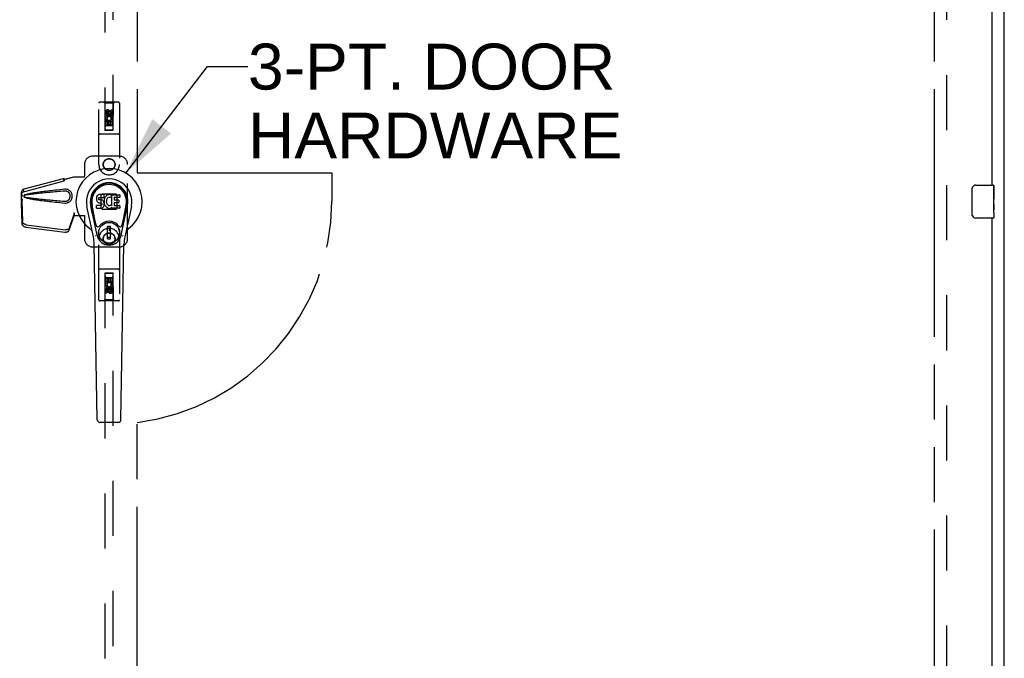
# Model space of a CAD drawing. Header units: inches. Extents: x 0 to 304, y 0 to 196.
# Tile 7 of 19: x 100 to 130, y 87 to 106. Entities that reach past the tile are written whole.
import ezdxf

# ---------------------------------------------------------------- set-up
doc = ezdxf.new("R2010")
doc.units = ezdxf.units.IN
doc.header["$LTSCALE"] = 16.696429
doc.header["$MEASUREMENT"] = 0
doc.linetypes.add('HIDDEN', pattern=[0.2, 0.1, -0.1])
doc.linetypes.add('PHANTOM', pattern=[0.8, 0.45, -0.05, 0.1, -0.05, 0.1, -0.05])
doc.layers.get('0').update_dxf_attribs({"linetype": 'CONTINUOUS'})
for name, color, linetype in [('02___PRT_ALL_AXES', 7, 'CONTINUOUS'), ('AVAILABLE_DOOR_SPACE', 7, 'CONTINUOUS'), ('DEFAULT_2', 8, 'HIDDEN'), ('DIMENSIONS', 7, 'CONTINUOUS')]:
    doc.layers.add(name, color=color, linetype=linetype)
doc.styles.get("Standard").update_dxf_attribs({"font": 'arial.ttf'})
doc.dimstyles.new('DIMSTYLE_3', dxfattribs={"dimtxt": 1.392857, "dimasz": 1.785714, "dimexe": 0.09, "dimexo": 0.07, "dimgap": 0.039, "dimtad": 0, "dimtih": 1, "dimtoh": 1, "dimzin": 4, "dimdsep": 46, "dimtxsty": 'Standard', "dimblk": '_FILLED', "dimblk1": '_FILLED', "dimblk2": '_FILLED', "dimcen": 0.09, "dimazin": 1, "dimtfac": 1, "dimtdec": 3, "dimtofl": 0, "dimtmove": 0, "dimatfit": 3, "dimldrblk": '_FILLED', "dimfxl": 1, "dimtolj": 1, "dimtzin": 4, "dimarcsym": 0})
doc.dimstyles.get("Standard").update_dxf_attribs({"dimtxt": 1.517857, "dimasz": 1.785714, "dimexe": 0.09, "dimexo": 0.07, "dimgap": 0.09, "dimtad": 0, "dimtih": 1, "dimtoh": 1, "dimdec": 3, "dimzin": 4, "dimdsep": 46, "dimtxsty": 'Standard', "dimblk": '_FILLED', "dimblk1": '_FILLED', "dimblk2": '_FILLED', "dimcen": 0.09, "dimadec": 3, "dimazin": 1, "dimtp": 0.001, "dimtm": 0.001, "dimtfac": 1, "dimtdec": 3, "dimtofl": 0, "dimtmove": 0, "dimatfit": 3, "dimldrblk": '_FILLED', "dimfxl": 1, "dimtolj": 1, "dimtzin": 4, "dimarcsym": 0})

# ---------------------------------------------------------------- blocks, each defined once
blk = doc.blocks.new('_FILLED')
at = {"color": 0, "linetype": 'ByBlock'}
blk.add_solid([(0, 0), (-1, 0.2), (-1, -0.2)], dxfattribs=at)
blk = doc.blocks.new('*D16')
at = {"layer": 'DIMENSIONS', "color": 2, "linetype": 'Continuous'}
for p, q in [((98.782, 112.218), (95.686, 112.218)), ((99.907, 112.218), (103.479, 112.218))]:
    blk.add_line(p, q, dxfattribs=at)
at = {"layer": 'DIMENSIONS', "color": 2, "linetype": 'Continuous', "xscale": 1.7857142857, "yscale": 1.7857142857, "zscale": 1.7857142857}
blk.add_blockref('_FILLED', (98.782, 112.218), dxfattribs=at)
at = {"layer": 'DIMENSIONS', "color": 2, "linetype": 'Continuous', "xscale": 1.7857142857, "yscale": 1.7857142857, "zscale": 1.7857142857, "rotation": 180}
blk.add_blockref('_FILLED', (99.907, 112.218), dxfattribs=at)
at = {"layer": 'DIMENSIONS', "color": 2, "linetype": 'Continuous', "insert": (94.99, 112.914), "char_height": 1.3929, "width": 3.78505, "attachment_point": 3, "line_spacing_factor": 0.9}
blk.add_mtext('1.13', dxfattribs=at)

msp = doc.modelspace()

# ---------------------------------------------------------------- linework, layer by layer
at = {"color": 3, "linetype": 'Continuous'}
for p, q in [((130.001, 62.803), (130.001, 134.595)), ((129.626, 126.449), (129.626, 101.199)), ((129.626, 100.199), (129.626, 74.949))]:
    msp.add_line(p, q, dxfattribs=at)
at = {"color": 7, "linetype": 'Continuous'}
for p, q in [((129.131, 101.199), (129.671, 101.199)), ((129.686, 101.184), (129.686, 101.044)), ((102.51, 100.878), (102.496, 100.859)), ((102.518, 100.886), (102.51, 100.878)), ((102.528, 100.893), (102.518, 100.886)), ((102.549, 100.903), (102.528, 100.893)), ((102.573, 100.91), (102.549, 100.903)), ((102.712, 100.91), (102.573, 100.91)), ((102.714, 100.867), (102.712, 100.91)), ((102.79, 100.88), (102.774, 100.864)), ((102.808, 100.893), (102.79, 100.88)), ((102.829, 100.902), (102.808, 100.893)), ((102.85, 100.906), (102.829, 100.902)), ((102.873, 100.909), (102.85, 100.906)), ((102.895, 100.908), (102.873, 100.909)), ((102.906, 100.907), (102.895, 100.908)), ((102.917, 100.903), (102.906, 100.907)), ((102.937, 100.886), (102.911, 100.818)), ((102.935, 100.891), (102.917, 100.903)), ((102.946, 100.583), (102.946, 100.908)), ((102.946, 100.908), (103.182, 100.908)), ((103.187, 100.904), (103.187, 100.829)), ((129.031, 100.299), (129.031, 101.099)), ((102.5, 99.676), (102.308, 100.58)), ((102.356, 100.353), (102.311, 100.58)), ((102.423, 100.207), (102.349, 100.588)), ((102.482, 100.813), (102.48, 100.789)), ((102.48, 100.789), (102.481, 100.765)), ((102.481, 100.765), (102.484, 100.742)), ((102.487, 100.836), (102.482, 100.813)), ((102.484, 100.742), (102.493, 100.72)), ((102.496, 100.859), (102.487, 100.836)), ((102.546, 100.583), (102.487, 100.583)), ((102.493, 100.72), (102.506, 100.699)), ((102.506, 100.699), (102.522, 100.682)), ((102.522, 100.682), (102.542, 100.669)), ((102.542, 100.669), (102.553, 100.665)), ((102.607, 100.584), (102.546, 100.583)), ((102.551, 100.793), (102.554, 100.808)), ((102.551, 100.778), (102.551, 100.793)), ((102.552, 100.77), (102.551, 100.778)), ((102.554, 100.763), (102.552, 100.77)), ((102.553, 100.665), (102.565, 100.663)), ((102.554, 100.808), (102.557, 100.814)), ((102.558, 100.757), (102.554, 100.763)), ((102.557, 100.814), (102.562, 100.819)), ((102.564, 100.752), (102.558, 100.757)), ((102.562, 100.819), (102.577, 100.824)), ((102.579, 100.748), (102.564, 100.752)), ((102.565, 100.663), (102.612, 100.662)), ((102.577, 100.824), (102.592, 100.825)), ((102.603, 100.749), (102.579, 100.748)), ((102.592, 100.825), (102.705, 100.825)), ((102.627, 100.748), (102.603, 100.749)), ((102.622, 100.585), (102.607, 100.584)), ((102.612, 100.662), (102.62, 100.662)), ((102.62, 100.662), (102.627, 100.659)), ((102.628, 100.588), (102.622, 100.585)), ((102.65, 100.743), (102.627, 100.748)), ((102.627, 100.659), (102.633, 100.655)), ((102.634, 100.594), (102.628, 100.588)), ((102.633, 100.655), (102.638, 100.649)), ((102.643, 100.606), (102.634, 100.594)), ((102.638, 100.649), (102.644, 100.635)), ((102.646, 100.612), (102.643, 100.606)), ((102.644, 100.635), (102.647, 100.62)), ((102.647, 100.62), (102.646, 100.612)), ((102.661, 100.738), (102.65, 100.743)), ((102.671, 100.731), (102.661, 100.738)), ((102.688, 100.714), (102.671, 100.731)), ((102.701, 100.694), (102.688, 100.714)), ((102.711, 100.672), (102.701, 100.694)), ((102.705, 100.825), (102.71, 100.825)), ((102.71, 100.825), (102.712, 100.831)), ((102.717, 100.649), (102.711, 100.672)), ((102.712, 100.831), (102.713, 100.843)), ((102.717, 100.746), (102.712, 100.702)), ((102.712, 100.702), (102.713, 100.679)), ((102.712, 100.578), (102.718, 100.601)), ((102.713, 100.843), (102.714, 100.867)), ((102.713, 100.679), (102.716, 100.657)), ((102.716, 100.657), (102.721, 100.635)), ((102.721, 100.768), (102.717, 100.746)), ((102.72, 100.625), (102.717, 100.649)), ((102.718, 100.601), (102.72, 100.625)), ((102.727, 100.789), (102.721, 100.768)), ((102.721, 100.635), (102.728, 100.614)), ((102.735, 100.81), (102.727, 100.789)), ((102.728, 100.614), (102.749, 100.575)), ((102.746, 100.83), (102.735, 100.81)), ((102.759, 100.848), (102.746, 100.83)), ((102.774, 100.864), (102.759, 100.848)), ((102.782, 100.717), (102.781, 100.69)), ((102.781, 100.69), (102.783, 100.677)), ((102.785, 100.744), (102.782, 100.717)), ((102.783, 100.677), (102.786, 100.664)), ((102.789, 100.757), (102.785, 100.744)), ((102.786, 100.664), (102.796, 100.64)), ((102.795, 100.769), (102.789, 100.757)), ((102.809, 100.792), (102.795, 100.769)), ((102.796, 100.64), (102.809, 100.616)), ((102.817, 100.802), (102.809, 100.792)), ((102.809, 100.616), (102.818, 100.606)), ((102.828, 100.81), (102.817, 100.802)), ((102.818, 100.606), (102.828, 100.598)), ((102.853, 100.82), (102.828, 100.81)), ((102.828, 100.598), (102.839, 100.59)), ((102.839, 100.59), (102.852, 100.585)), ((102.852, 100.585), (102.865, 100.583)), ((102.866, 100.823), (102.853, 100.82)), ((102.865, 100.583), (102.878, 100.582)), ((102.879, 100.823), (102.866, 100.823)), ((102.878, 100.582), (102.891, 100.584)), ((102.892, 100.82), (102.879, 100.823)), ((102.891, 100.584), (102.904, 100.588)), ((102.905, 100.815), (102.892, 100.82)), ((102.904, 100.588), (102.916, 100.594)), ((102.916, 100.594), (102.927, 100.601)), ((102.934, 100.6), (102.946, 100.583)), ((103.016, 100.82), (103.016, 100.753)), ((103.017, 100.662), (103.017, 100.584)), ((103.182, 100.825), (103.02, 100.825)), ((103.02, 100.748), (103.152, 100.748)), ((103.152, 100.666), (103.021, 100.666)), ((103.021, 100.58), (103.183, 100.58)), ((103.156, 100.744), (103.156, 100.671)), ((103.232, 99.676), (103.424, 100.58)), ((103.308, 100.207), (103.383, 100.588)), ((103.376, 100.353), (103.42, 100.58)), ((129.686, 100.814), (129.686, 100.783)), ((129.686, 100.617), (129.686, 100.583)), ((102.389, 99.629), (102.192, 100.555)), ((102.482, 100.503), (102.482, 100.578)), ((102.487, 100.499), (102.631, 100.499)), ((102.631, 100.499), (102.643, 100.5)), ((102.643, 100.5), (102.654, 100.504)), ((102.654, 100.504), (102.674, 100.518)), ((102.674, 100.518), (102.691, 100.535)), ((102.691, 100.535), (102.698, 100.545)), ((102.698, 100.545), (102.703, 100.556)), ((102.703, 100.556), (102.712, 100.578)), ((102.749, 100.575), (102.762, 100.557)), ((102.762, 100.557), (102.776, 100.54)), ((102.776, 100.54), (102.793, 100.525)), ((102.793, 100.525), (102.81, 100.511)), ((102.81, 100.511), (102.82, 100.506)), ((102.82, 100.506), (102.831, 100.503)), ((102.831, 100.503), (102.852, 100.497)), ((102.852, 100.497), (102.874, 100.494)), ((102.874, 100.494), (102.897, 100.498)), ((102.897, 100.498), (102.918, 100.504)), ((102.918, 100.504), (102.937, 100.516)), ((102.948, 100.516), (102.937, 100.516)), ((102.937, 100.516), (102.937, 100.516)), ((102.948, 100.503), (102.948, 100.516)), ((103.183, 100.499), (102.952, 100.499)), ((103.188, 100.575), (103.188, 100.503)), ((103.54, 100.555), (103.342, 99.629)), ((129.686, 100.359), (129.686, 100.214)), ((102.471, 99.981), (102.423, 100.207)), ((103.261, 99.981), (103.308, 100.207)), ((129.671, 100.199), (129.131, 100.199)), ((102.911, 99.941), (102.821, 99.941)), ((102.821, 99.567), (102.821, 99.941)), ((102.821, 99.902), (102.911, 99.902)), ((102.872, 99.902), (102.872, 99.823)), ((102.911, 99.823), (102.872, 99.823)), ((102.911, 99.567), (102.911, 99.941)), ((102.508, 94.083), (102.415, 99.404)), ((102.911, 99.607), (102.821, 99.607)), ((102.821, 99.567), (102.911, 99.567)), ((103.224, 94.083), (103.317, 99.404)), ((102.587, 94.006), (103.145, 94.006))]:
    msp.add_line(p, q, dxfattribs=at)
for points in [[(129.031, 101.099), (129.031, 101.105), (129.032, 101.111), (129.033, 101.117), (129.034, 101.123), (129.036, 101.129), (129.038, 101.135)], [(129.038, 100.262), (129.036, 100.268), (129.034, 100.274), (129.033, 100.28), (129.032, 100.286), (129.031, 100.292), (129.031, 100.299)], [(102.468, 99.646), (102.466, 99.651), (102.464, 99.657), (102.463, 99.662), (102.462, 99.668)], [(103.27, 99.668), (103.269, 99.662), (103.267, 99.657), (103.266, 99.651), (103.264, 99.646)]]:
    msp.add_lwpolyline(points, dxfattribs=at)
for radius in [0.317, 0.313]:
    msp.add_circle((102.866, 99.754), radius, dxfattribs=at)
for centre, radius, start, end in [((102.866, 100.699), 1.004, 305.5066, 234.4934), ((102.866, 100.699), 0.689, 347.9703, 192.0297), ((102.866, 100.699), 0.571, 347.9703, 192.0297), ((102.866, 100.689), 0.527, 348.9402, 191.0594), ((129.131, 101.099), 0.1, 90, 158.7946), ((129.671, 101.184), 0.015, 0, 90), ((102.933, 100.888), 0.00448, 339.0016, 51.8729), ((103.182, 100.904), 0.00448, 0, 90), ((102.487, 100.578), 0.00448, 90, 180.0119), ((102.907, 100.819), 0.00448, 246.1578, 339.0016), ((102.93, 100.598), 0.00448, 34.0893, 127.3444), ((103.02, 100.82), 0.00448, 90, 180), ((103.02, 100.753), 0.00448, 180, 270), ((103.021, 100.662), 0.00448, 90, 180), ((103.021, 100.584), 0.00448, 180, 270), ((103.152, 100.744), 0.00448, 0, 90), ((103.152, 100.671), 0.00448, 270, 360), ((103.182, 100.829), 0.00448, 270, 360), ((103.183, 100.575), 0.00448, 0, 90), ((102.487, 100.503), 0.00483, 180, 270), ((102.952, 100.503), 0.00448, 180, 270), ((103.183, 100.503), 0.00448, 270, 360), ((102.866, 99.754), 0.354, 35.4237, 144.5763), ((129.131, 100.299), 0.1, 201.1999, 270), ((129.671, 100.214), 0.015, 270, 360), ((102.168, 99.721), 0.197, 12.0297, 54.4934), ((102.529, 99.994), 0.0591, 192.0297, 324.5763), ((103.203, 99.994), 0.0591, 215.4237, 347.9703), ((103.563, 99.721), 0.197, 125.5066, 167.9703), ((101.234, 99.383), 1.181, 1, 12.0297), ((102.866, 99.754), 0.374, 192.0297, 347.9703), ((104.498, 99.383), 1.181, 167.9703, 179), ((102.587, 94.084), 0.0787, 181, 270), ((103.145, 94.084), 0.0787, 270, 359)]:
    msp.add_arc(centre, radius, start, end, dxfattribs=at)
msp.add_ellipse((102.866, 100.689), major_axis=(0, 0.565), ratio=0.999848, start_param=-1.76365, end_param=1.76365, dxfattribs=at)
at = {"layer": '02___PRT_ALL_AXES', "color": 8, "linetype": 'HIDDEN'}
for p, q in [((102.759, 103.321), (102.759, 103.414)), ((102.802, 103.321), (102.759, 103.321)), ((102.802, 103.414), (102.802, 103.321)), ((102.846, 103.385), (102.846, 103.414)), ((102.887, 103.427), (102.887, 103.381)), ((102.93, 103.385), (102.93, 103.477)), ((102.93, 103.477), (102.972, 103.477)), ((102.972, 103.477), (102.972, 103.385)), ((102.759, 103.009), (102.759, 103.165)), ((102.759, 103.165), (102.937, 103.165)), ((102.802, 103.009), (102.759, 103.009)), ((102.807, 103.189), (102.768, 103.172)), ((102.802, 103.122), (102.802, 103.009)), ((102.844, 103.122), (102.802, 103.122)), ((102.844, 103.03), (102.844, 103.122)), ((102.887, 103.03), (102.844, 103.03)), ((102.887, 103.122), (102.887, 103.03)), ((102.93, 103.122), (102.887, 103.122)), ((102.937, 103.165), (102.918, 103.178)), ((102.93, 103.009), (102.93, 103.122)), ((102.972, 103.009), (102.93, 103.009)), ((102.962, 103.168), (102.96, 103.165)), ((102.96, 103.165), (102.972, 103.165)), ((102.972, 103.165), (102.972, 103.009)), ((102.759, 98.389), (102.802, 98.389)), ((102.759, 98.232), (102.759, 98.389)), ((102.772, 98.232), (102.759, 98.232)), ((102.77, 98.229), (102.772, 98.232)), ((102.973, 98.232), (102.795, 98.232)), ((102.795, 98.232), (102.813, 98.219)), ((102.802, 98.389), (102.802, 98.275)), ((102.802, 98.275), (102.845, 98.275)), ((102.845, 98.367), (102.888, 98.367)), ((102.845, 98.275), (102.845, 98.367)), ((102.888, 98.367), (102.888, 98.275)), ((102.888, 98.275), (102.93, 98.275)), ((102.924, 98.208), (102.964, 98.225)), ((102.93, 98.389), (102.973, 98.389)), ((102.93, 98.275), (102.93, 98.389)), ((102.973, 98.389), (102.973, 98.232)), ((102.759, 97.92), (102.759, 98.012)), ((102.802, 97.92), (102.759, 97.92)), ((102.802, 98.012), (102.802, 97.92)), ((102.845, 97.97), (102.845, 98.016)), ((102.886, 98.012), (102.886, 97.984)), ((102.93, 98.076), (102.973, 98.076)), ((102.93, 97.984), (102.93, 98.076)), ((102.973, 98.076), (102.973, 97.984))]:
    msp.add_line(p, q, dxfattribs=at)
at = {"layer": '02___PRT_ALL_AXES', "color": 7, "linetype": 'Continuous'}
for p, q in [((129.686, 100.62), (129.686, 101.184)), ((129.686, 101.044), (129.679, 101.044)), ((129.679, 101.044), (129.679, 100.814)), ((129.686, 100.877), (129.679, 100.877)), ((129.686, 100.814), (129.679, 100.814)), ((129.686, 100.583), (129.679, 100.583)), ((129.679, 100.583), (129.679, 100.447)), ((129.686, 100.778), (129.68, 100.778)), ((129.685, 100.646), (129.686, 100.646)), ((129.686, 100.36), (129.686, 100.617)), ((129.68, 100.416), (129.686, 100.416)), ((129.686, 100.359), (129.686, 100.214))]:
    msp.add_line(p, q, dxfattribs=at)
for points in [[(129.685, 100.644), (129.682, 100.678), (129.681, 100.69), (129.68, 100.702), (129.68, 100.715), (129.679, 100.728), (129.679, 100.741), (129.679, 100.753), (129.68, 100.766), (129.68, 100.779), (129.681, 100.791), (129.682, 100.803)], [(129.686, 100.617), (129.686, 100.625), (129.685, 100.634), (129.685, 100.644)], [(129.681, 100.411), (129.68, 100.419), (129.68, 100.429), (129.679, 100.438), (129.679, 100.447)], [(129.683, 100.386), (129.683, 100.394), (129.682, 100.402), (129.681, 100.411)], [(129.686, 100.359), (129.686, 100.363), (129.686, 100.368), (129.685, 100.373), (129.683, 100.386)]]:
    msp.add_lwpolyline(points, dxfattribs=at)
at = {"layer": '02___PRT_ALL_AXES', "color": 8, "linetype": 'HIDDEN'}
for centre, radius in [((102.866, 103.371), 0.085), ((102.866, 101.824), 0.172), ((102.866, 99.574), 0.172), ((102.866, 98.026), 0.085)]:
    msp.add_circle(centre, radius, dxfattribs=at)
for centre, radius, start, end in [((102.824, 103.414), 0.0644, 12.2995, 180.0775), ((102.866, 103.215), 0.107, 334.2636, 203.4027), ((102.824, 103.414), 0.0219, 359.9011, 180), ((102.866, 103.215), 0.0639, 324.8895, 203.4026), ((102.909, 103.385), 0.0635, 180, 360), ((102.908, 103.385), 0.0219, 190.307, 360), ((102.866, 98.183), 0.107, 154.2636, 23.4027), ((102.866, 98.183), 0.0639, 144.8895, 23.4026), ((102.823, 98.012), 0.0635, 0, 180), ((102.824, 98.012), 0.0219, 10.307, 180), ((102.908, 97.984), 0.0644, 192.2995, 0.0775), ((102.908, 97.984), 0.0219, 179.9011, 360)]:
    msp.add_arc(centre, radius, start, end, dxfattribs=at)
at = {"layer": '02___PRT_ALL_AXES', "color": 7, "linetype": 'Continuous'}
msp.add_ellipse((129.423, 100.783), major_axis=(0.263, 0), ratio=0.432808, start_param=0, end_param=0.179988, dxfattribs=at)
at = {"layer": 'AVAILABLE_DOOR_SPACE', "color": 4, "linetype": 'PHANTOM'}
for p, q in [((103.72, 130.824), (103.72, 101.574)), ((127.876, 130.824), (127.876, 70.574)), ((103.72, 101.574), (109.616, 101.574)), ((109.616, 101.574), (109.616, 100.699)), ((103.72, 70.574), (103.72, 94.003))]:
    msp.add_line(p, q, dxfattribs=at)
msp.add_arc((102.866, 100.699), 6.75, 277.2685, 360, dxfattribs=at)
at = {"layer": 'DEFAULT_2', "color": 8, "linetype": 'HIDDEN'}
for p, q in [((128.251, 131.251), (128.251, 70.147)), ((102.741, 130.871), (102.741, 102.869)), ((102.991, 102.869), (102.991, 130.871)), ((102.553, 101.823), (102.553, 103.681)), ((103.148, 103.711), (102.583, 103.711)), ((102.736, 103.681), (102.706, 103.711)), ((102.736, 103.681), (102.739, 102.871)), ((102.996, 103.681), (102.736, 103.681)), ((102.992, 102.871), (102.996, 103.681)), ((102.996, 103.681), (103.026, 103.711)), ((103.178, 103.681), (103.178, 101.823)), ((102.866, 103.443), (102.803, 103.407)), ((102.803, 103.407), (102.803, 103.334)), ((102.803, 103.407), (102.813, 103.401)), ((102.803, 103.334), (102.813, 103.34)), ((102.803, 103.334), (102.866, 103.298)), ((102.866, 103.431), (102.813, 103.401)), ((102.813, 103.401), (102.813, 103.34)), ((102.813, 103.34), (102.866, 103.31)), ((102.866, 103.443), (102.866, 103.431)), ((102.928, 103.407), (102.866, 103.443)), ((102.918, 103.401), (102.866, 103.431)), ((102.866, 103.31), (102.918, 103.34)), ((102.866, 103.298), (102.928, 103.334)), ((102.866, 103.298), (102.866, 103.31)), ((102.928, 103.407), (102.918, 103.401)), ((102.918, 103.34), (102.918, 103.401)), ((102.928, 103.334), (102.918, 103.34)), ((102.928, 103.334), (102.928, 103.407)), ((102.993, 103.121), (102.738, 103.121)), ((102.951, 102.996), (102.781, 102.996)), ((103.148, 102.746), (102.583, 102.746)), ((102.739, 102.871), (102.992, 102.871)), ((102.741, 102.872), (102.991, 102.872)), ((102.741, 102.869), (102.991, 102.869)), ((103.178, 102.074), (102.366, 102.074)), ((102.116, 101.824), (102.116, 101.47)), ((103.428, 99.574), (103.428, 101.824)), ((100.295, 101.081), (101.486, 101.401)), ((100.309, 101.01), (101.5, 101.33)), ((101.487, 101.397), (101.486, 101.401)), ((101.5, 101.33), (101.486, 101.401)), ((101.487, 101.397), (101.501, 101.326)), ((101.501, 101.326), (101.5, 101.33)), ((101.526, 101.381), (101.798, 101.454)), ((101.534, 101.381), (101.526, 101.381)), ((101.534, 101.381), (101.806, 101.454)), ((101.798, 101.454), (102.119, 101.454)), ((102.111, 101.454), (102.116, 101.47)), ((102.119, 101.454), (102.116, 101.47)), ((100.208, 100.902), (100.21, 100.924)), ((100.208, 100.701), (100.208, 100.902)), ((100.214, 100.902), (100.208, 100.902)), ((100.215, 100.901), (100.215, 100.9)), ((100.215, 100.9), (100.215, 100.899)), ((100.215, 100.899), (100.215, 100.897)), ((100.215, 100.897), (100.216, 100.884)), ((100.216, 100.884), (100.217, 100.867)), ((100.227, 100.876), (100.231, 100.889)), ((100.231, 100.889), (100.236, 100.908)), ((100.262, 101.068), (100.276, 100.997)), ((101.545, 101.073), (101.522, 101.072)), ((102.628, 100.9), (102.664, 100.936)), ((102.628, 100.497), (102.628, 100.9)), ((102.664, 100.936), (103.067, 100.936)), ((103.067, 100.936), (103.103, 100.9)), ((103.103, 100.9), (103.103, 100.497)), ((100.217, 100.712), (100.203, 100.641)), ((100.204, 100.651), (100.203, 100.641)), ((100.203, 100.641), (100.222, 100.026)), ((100.214, 100.728), (100.206, 100.672)), ((100.23, 100.782), (100.208, 100.701)), ((100.208, 100.701), (100.214, 100.701)), ((100.217, 100.867), (100.218, 100.855)), ((100.217, 100.712), (100.236, 100.097)), ((100.218, 100.855), (100.219, 100.845)), ((101.667, 99.903), (101.799, 100.287)), ((101.786, 100.216), (101.799, 100.287)), ((101.795, 100.282), (101.786, 100.216)), ((101.798, 100.361), (101.806, 100.361)), ((101.798, 100.361), (101.798, 100.351)), ((101.798, 100.361), (101.798, 100.274)), ((101.798, 100.351), (101.798, 100.321)), ((101.799, 100.303), (101.799, 100.297)), ((101.806, 100.361), (101.806, 100.274)), ((102.664, 100.461), (102.628, 100.497)), ((103.067, 100.461), (102.664, 100.461)), ((103.103, 100.497), (103.067, 100.461)), ((100.353, 99.998), (101.541, 99.846)), ((101.654, 99.832), (101.786, 100.216)), ((101.798, 100.274), (102.119, 100.274)), ((102.111, 100.274), (102.116, 100.257)), ((102.119, 100.274), (102.116, 100.257)), ((102.116, 100.257), (102.116, 99.574)), ((100.34, 99.927), (101.527, 99.775)), ((102.553, 97.716), (102.553, 99.574)), ((103.178, 99.574), (103.178, 97.716)), ((102.366, 99.324), (103.178, 99.324)), ((103.148, 98.651), (102.583, 98.651)), ((102.739, 98.526), (102.736, 97.716)), ((102.739, 98.526), (102.992, 98.526)), ((102.991, 98.528), (102.741, 98.528)), ((102.741, 98.528), (102.741, 70.526)), ((102.991, 98.525), (102.741, 98.525)), ((102.991, 70.526), (102.991, 98.528)), ((102.996, 97.716), (102.992, 98.526)), ((102.738, 98.276), (102.993, 98.276)), ((102.781, 98.401), (102.951, 98.401)), ((102.866, 98.099), (102.803, 98.063)), ((102.803, 98.063), (102.813, 98.057)), ((102.803, 98.063), (102.803, 97.991)), ((102.803, 97.991), (102.813, 97.996)), ((102.803, 97.991), (102.866, 97.955)), ((102.866, 98.087), (102.813, 98.057)), ((102.813, 98.057), (102.813, 97.996)), ((102.813, 97.996), (102.866, 97.966)), ((102.928, 98.063), (102.866, 98.099)), ((102.866, 98.099), (102.866, 98.087)), ((102.918, 98.057), (102.866, 98.087)), ((102.866, 97.966), (102.918, 97.996)), ((102.866, 97.955), (102.928, 97.991)), ((102.866, 97.955), (102.866, 97.966)), ((102.928, 98.063), (102.918, 98.057)), ((102.918, 97.996), (102.918, 98.057)), ((102.928, 97.991), (102.918, 97.996)), ((102.928, 97.991), (102.928, 98.063)), ((103.148, 97.686), (102.583, 97.686)), ((102.736, 97.716), (102.706, 97.686)), ((102.996, 97.716), (102.736, 97.716)), ((102.996, 97.716), (103.026, 97.686))]:
    msp.add_line(p, q, dxfattribs=at)
for points in [[(101.487, 101.397), (101.491, 101.395), (101.494, 101.393), (101.497, 101.392), (101.5, 101.391), (101.502, 101.39), (101.505, 101.389), (101.507, 101.388), (101.51, 101.388)], [(101.501, 101.326), (101.503, 101.328), (101.506, 101.33), (101.508, 101.332), (101.51, 101.334), (101.512, 101.336), (101.513, 101.339), (101.514, 101.342), (101.516, 101.345), (101.517, 101.348), (101.518, 101.351), (101.518, 101.354), (101.519, 101.358), (101.52, 101.362), (101.521, 101.366), (101.522, 101.37), (101.523, 101.374)], [(101.51, 101.388), (101.515, 101.387), (101.517, 101.386), (101.52, 101.385), (101.523, 101.384), (101.527, 101.383), (101.53, 101.382), (101.534, 101.381)], [(101.523, 101.374), (101.524, 101.377), (101.526, 101.381)], [(101.523, 101.374), (101.524, 101.375), (101.525, 101.378), (101.527, 101.379), (101.529, 101.38), (101.531, 101.381)], [(100.21, 100.924), (100.211, 100.931), (100.214, 100.939), (100.217, 100.947), (100.222, 100.955), (100.228, 100.963), (100.235, 100.971), (100.243, 100.978), (100.253, 100.985), (100.264, 100.991), (100.276, 100.997)], [(100.212, 100.961), (100.212, 100.955), (100.212, 100.947), (100.211, 100.94), (100.211, 100.933), (100.211, 100.927), (100.21, 100.924)], [(100.212, 100.961), (100.212, 100.975), (100.214, 100.991), (100.217, 101.006), (100.222, 101.02), (100.228, 101.033), (100.236, 101.044), (100.244, 101.053), (100.253, 101.061), (100.262, 101.068)], [(100.213, 100.942), (100.212, 100.959), (100.212, 100.961)], [(100.219, 100.845), (100.219, 100.861), (100.218, 100.877), (100.216, 100.893), (100.215, 100.909), (100.214, 100.925), (100.213, 100.942)], [(100.214, 100.902), (100.214, 100.902), (100.214, 100.902), (100.214, 100.902), (100.214, 100.901), (100.215, 100.901)], [(100.262, 101.068), (100.27, 101.072), (100.278, 101.075), (100.287, 101.078), (100.295, 101.081)], [(100.276, 100.997), (100.284, 101.001), (100.292, 101.004), (100.3, 101.007), (100.309, 101.01)], [(100.304, 100.899), (100.298, 100.896), (100.292, 100.892), (100.288, 100.887), (100.284, 100.882), (100.282, 100.876), (100.28, 100.87), (100.279, 100.864), (100.28, 100.858), (100.282, 100.852), (100.284, 100.846), (100.288, 100.841), (100.292, 100.836), (100.298, 100.832), (100.304, 100.829)], [(100.304, 100.888), (100.299, 100.886), (100.294, 100.883), (100.29, 100.88), (100.287, 100.877), (100.285, 100.872), (100.284, 100.868), (100.283, 100.863), (100.284, 100.859), (100.285, 100.854), (100.287, 100.85), (100.29, 100.847), (100.294, 100.844), (100.299, 100.841), (100.304, 100.839)], [(101.522, 101.072), (101.447, 101.064), (101.375, 101.057), (101.305, 101.05), (101.239, 101.043), (101.175, 101.036), (101.114, 101.029), (101.055, 101.022), (100.998, 101.016), (100.944, 101.01), (100.892, 101.003), (100.842, 100.997), (100.795, 100.991), (100.749, 100.985), (100.705, 100.979), (100.663, 100.973), (100.622, 100.967), (100.583, 100.961), (100.546, 100.955), (100.511, 100.949), (100.477, 100.942), (100.444, 100.936), (100.413, 100.929), (100.384, 100.923), (100.355, 100.915), (100.329, 100.907), (100.304, 100.899)], [(101.522, 101.018), (101.459, 101.013), (101.397, 101.008), (101.338, 101.003), (101.281, 100.998), (101.227, 100.993), (101.174, 100.988), (101.123, 100.984), (101.074, 100.979), (101.027, 100.975), (100.982, 100.971), (100.939, 100.967), (100.898, 100.963), (100.859, 100.959), (100.821, 100.956), (100.785, 100.952), (100.75, 100.949), (100.718, 100.945), (100.686, 100.942), (100.656, 100.939), (100.627, 100.936), (100.599, 100.932), (100.571, 100.929), (100.544, 100.926), (100.517, 100.923), (100.49, 100.919), (100.464, 100.916), (100.437, 100.912), (100.41, 100.908), (100.383, 100.904), (100.357, 100.899), (100.33, 100.894), (100.304, 100.888)], [(101.522, 100.656), (101.545, 100.655), (101.567, 100.656), (101.59, 100.66), (101.611, 100.667), (101.632, 100.676), (101.652, 100.687), (101.671, 100.7), (101.687, 100.715), (101.701, 100.731), (101.713, 100.747), (101.723, 100.763), (101.731, 100.78), (101.738, 100.797), (101.743, 100.813), (101.746, 100.83), (101.748, 100.847), (101.749, 100.864), (101.748, 100.88), (101.746, 100.897), (101.743, 100.914), (101.738, 100.931), (101.731, 100.947), (101.723, 100.964), (101.713, 100.98), (101.701, 100.997), (101.687, 101.012), (101.671, 101.027), (101.652, 101.04), (101.632, 101.052), (101.611, 101.061), (101.59, 101.067), (101.567, 101.071), (101.545, 101.073)], [(101.522, 100.709), (101.531, 100.709), (101.541, 100.709), (101.55, 100.709), (101.559, 100.711), (101.569, 100.713), (101.578, 100.715), (101.587, 100.718), (101.595, 100.721), (101.604, 100.726), (101.612, 100.73), (101.62, 100.735), (101.628, 100.742), (101.637, 100.749), (101.645, 100.757), (101.653, 100.766), (101.66, 100.776), (101.667, 100.787), (101.672, 100.798), (101.677, 100.809), (101.68, 100.82), (101.683, 100.831), (101.685, 100.842), (101.686, 100.852), (101.686, 100.863), (101.686, 100.873), (101.685, 100.884), (101.683, 100.894), (101.681, 100.905), (101.677, 100.916), (101.673, 100.928), (101.667, 100.939), (101.661, 100.95), (101.654, 100.96), (101.646, 100.969), (101.638, 100.978), (101.63, 100.985), (101.621, 100.991), (101.613, 100.997), (101.605, 101.001), (101.596, 101.006), (101.587, 101.009), (101.578, 101.012), (101.569, 101.015), (101.56, 101.017), (101.55, 101.018), (101.541, 101.019), (101.531, 101.019), (101.522, 101.018)], [(100.206, 100.672), (100.205, 100.667), (100.204, 100.651)], [(100.238, 100.782), (100.232, 100.763), (100.227, 100.744), (100.222, 100.725), (100.216, 100.706), (100.211, 100.689), (100.206, 100.672)], [(100.23, 100.782), (100.227, 100.773), (100.225, 100.763), (100.222, 100.754), (100.219, 100.745), (100.217, 100.737), (100.214, 100.728)], [(100.214, 100.728), (100.215, 100.726), (100.215, 100.723), (100.215, 100.72), (100.216, 100.717), (100.216, 100.715), (100.217, 100.712)], [(100.219, 100.845), (100.221, 100.852), (100.222, 100.858), (100.224, 100.864), (100.226, 100.87), (100.227, 100.876)], [(100.304, 100.839), (100.33, 100.834), (100.356, 100.828), (100.383, 100.824), (100.41, 100.819), (100.437, 100.815), (100.463, 100.812), (100.49, 100.808), (100.517, 100.805), (100.544, 100.801), (100.571, 100.798), (100.598, 100.795), (100.627, 100.792), (100.656, 100.789), (100.686, 100.785), (100.717, 100.782), (100.75, 100.779), (100.784, 100.775), (100.82, 100.772), (100.858, 100.768), (100.897, 100.764), (100.938, 100.76), (100.982, 100.756), (101.027, 100.752), (101.074, 100.748), (101.122, 100.744), (101.173, 100.739), (101.226, 100.734), (101.281, 100.73), (101.338, 100.725), (101.397, 100.72), (101.458, 100.714), (101.522, 100.709)], [(100.304, 100.829), (100.328, 100.82), (100.355, 100.812), (100.382, 100.805), (100.412, 100.798), (100.442, 100.792), (100.474, 100.785), (100.508, 100.779), (100.543, 100.773), (100.58, 100.767), (100.619, 100.761), (100.659, 100.755), (100.701, 100.749), (100.745, 100.743), (100.791, 100.737), (100.838, 100.731), (100.888, 100.725), (100.94, 100.718), (100.995, 100.712), (101.051, 100.705), (101.11, 100.699), (101.172, 100.692), (101.236, 100.685), (101.303, 100.678), (101.373, 100.671), (101.446, 100.663), (101.522, 100.656)], [(101.798, 100.333), (101.798, 100.326), (101.798, 100.313), (101.796, 100.298), (101.795, 100.282), (101.793, 100.265), (101.791, 100.254)], [(101.806, 100.361), (101.803, 100.341), (101.8, 100.321), (101.798, 100.301), (101.795, 100.282)], [(101.798, 100.321), (101.799, 100.312), (101.799, 100.303)], [(101.799, 100.297), (101.799, 100.295), (101.799, 100.292), (101.799, 100.289), (101.799, 100.287)], [(100.222, 100.026), (100.223, 100.015), (100.227, 100.003), (100.232, 99.992), (100.239, 99.982), (100.247, 99.971), (100.257, 99.962), (100.269, 99.953), (100.281, 99.946), (100.295, 99.939), (100.309, 99.934), (100.324, 99.93), (100.34, 99.927)], [(100.353, 99.998), (100.338, 100.001), (100.323, 100.005), (100.308, 100.01), (100.295, 100.017), (100.282, 100.024), (100.271, 100.033), (100.261, 100.042), (100.252, 100.053), (100.245, 100.063), (100.24, 100.074), (100.237, 100.086), (100.236, 100.097)], [(101.527, 99.775), (101.541, 99.773), (101.556, 99.773), (101.569, 99.774), (101.583, 99.777), (101.596, 99.78), (101.607, 99.785), (101.618, 99.791), (101.628, 99.797), (101.637, 99.805), (101.644, 99.813), (101.65, 99.822), (101.654, 99.832)], [(101.667, 99.903), (101.663, 99.893), (101.658, 99.884), (101.65, 99.876), (101.642, 99.869), (101.632, 99.862), (101.621, 99.856), (101.609, 99.851), (101.596, 99.848), (101.583, 99.846), (101.569, 99.844), (101.555, 99.844), (101.541, 99.846)]]:
    msp.add_lwpolyline(points, dxfattribs=at)
for centre, radius in [((102.866, 103.371), 0.0845), ((102.866, 101.823), 0.18), ((102.866, 99.574), 0.18), ((102.866, 98.026), 0.0845)]:
    msp.add_circle(centre, radius, dxfattribs=at)
for centre, radius, start, end in [((102.583, 103.681), 0.03, 90, 180), ((103.148, 103.681), 0.03, 0, 90), ((102.781, 102.956), 0.04, 90, 180), ((102.951, 102.956), 0.04, 0, 90), ((102.583, 102.776), 0.03, 180, 270), ((102.781, 102.911), 0.04, 180, 270), ((102.951, 102.911), 0.04, 270, 360), ((103.148, 102.776), 0.03, 270, 360), ((102.366, 101.824), 0.25, 90, 180), ((103.178, 101.824), 0.25, 0, 90), ((102.866, 101.823), 0.312, 180, 360), ((102.866, 99.574), 0.312, 0, 180), ((102.366, 99.574), 0.25, 180, 270), ((103.178, 99.574), 0.25, 270, 360), ((102.583, 98.621), 0.03, 90, 180), ((102.781, 98.486), 0.04, 90, 180), ((102.951, 98.486), 0.04, 0, 90), ((103.148, 98.621), 0.03, 0, 90), ((102.781, 98.441), 0.04, 180, 270), ((102.951, 98.441), 0.04, 270, 360), ((102.583, 97.716), 0.03, 180, 270), ((103.148, 97.716), 0.03, 270, 360)]:
    msp.add_arc(centre, radius, start, end, dxfattribs=at)
msp.add_ellipse((100.234, 100.775), major_axis=(0.02, 0.0746), ratio=0.018459, start_param=-3.136658, end_param=-1.565862, dxfattribs=at)

# ---------------------------------------------------------------- texts
at = {"layer": 'DIMENSIONS', "color": 2, "linetype": 'Continuous', "insert": (107.075, 105.489), "char_height": 1.3929, "width": 11.32926, "attachment_point": 1, "line_spacing_factor": 0.9}
msp.add_mtext('3-PT. DOOR\\PHARDWARE', dxfattribs=at)

# ---------------------------------------------------------------- dimensions: what is measured, and where the dimension line sits
at = {"layer": 'DIMENSIONS', "color": 2, "linetype": 'Continuous'}
dim = msp.add_linear_dim(base=(99.907384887, 112.217699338), p1=(98.782384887, 70.573641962), p2=(99.907384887, 70.397441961), dimstyle='DIMSTYLE_3', dxfattribs=at)
dim.commit()
dim.dimension.update_dxf_attribs({"geometry": '*D16', "text_midpoint": (93.157727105, 112.209930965), "dimtype": 160})

# ---------------------------------------------------------------- leaders
at = {"layer": 'DIMENSIONS', "color": 2, "linetype": 'Continuous', "annotation_type": 0, "has_hookline": 1, "hookline_direction": 1, "text_width": 11.091}
msp.add_leader([(103.373, 101.565), (105.849, 104.792), (107.075, 104.792)], dimstyle='Standard', override={"dimtad": 0}, dxfattribs=at)

doc.saveas('drawing.dxf')
